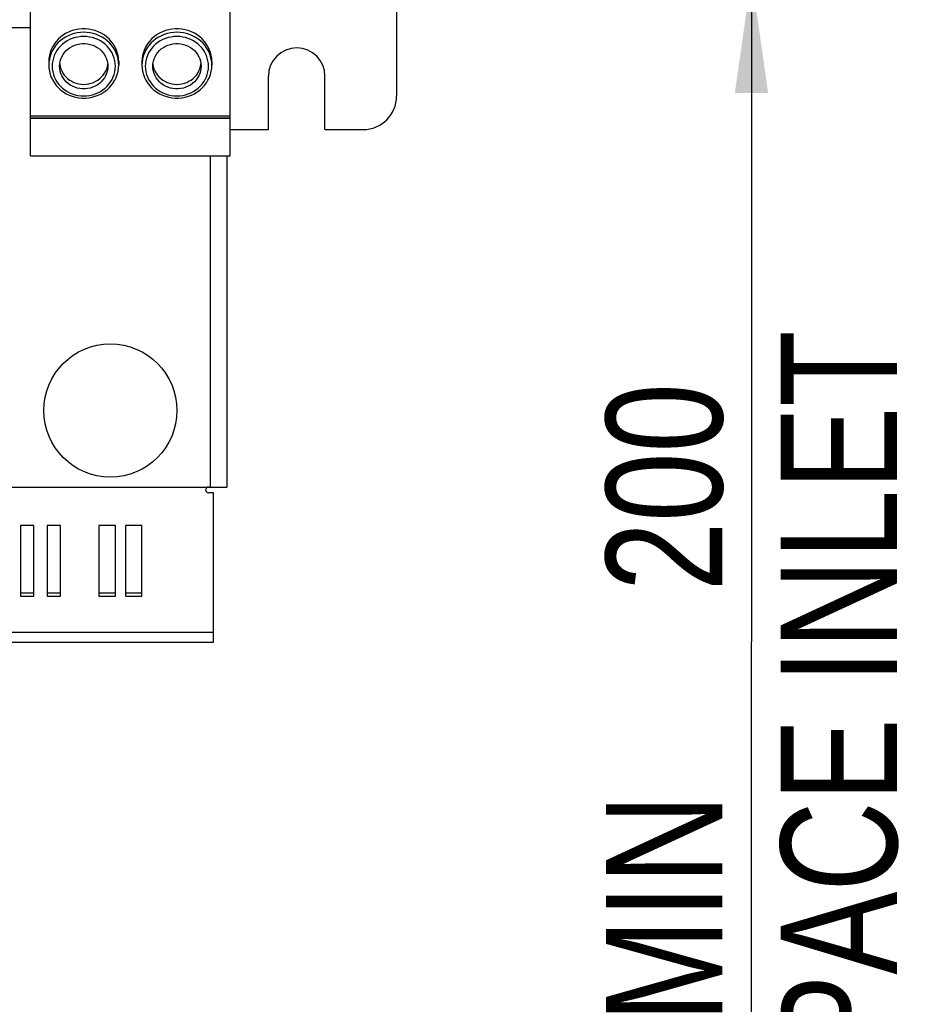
# Model space of a CAD drawing. Extents: x 0 to 594, y 0 to 420.
# Tile 6 of 48: x 102 to 129, y 143 to 173. Entities that reach past the tile are written whole.
import ezdxf

# ---------------------------------------------------------------- set-up
doc = ezdxf.new("R2010")
doc.units = 0
doc.header["$LTSCALE"] = 32.67
doc.layers.get('0').update_dxf_attribs({"linetype": 'CONTINUOUS'})
doc.styles.get("Standard").update_dxf_attribs({"font": 'txt', "width": 0.8})
doc.dimstyles.get("Standard").update_dxf_attribs({"dimtxt": 2.5, "dimasz": 2.5, "dimexe": 1.25, "dimexo": 0.625, "dimtad": 1, "dimcen": 2.5, "dimazin": 3, "dimtfac": 1, "dimtmove": 0, "dimatfit": 3})

# ---------------------------------------------------------------- blocks, each defined once
blk = doc.blocks.new('_FILLED')
at = {"color": 0, "linetype": 'BYBLOCK'}
blk.add_solid([(0, 0), (-1, 0.1429), (-1, -0.1429)], dxfattribs=at)
blk = doc.blocks.new('*D1')
at = {"color": 2, "linetype": 'CONTINUOUS'}
for p, q in [((113.755, 174.092), (124.541, 174.092)), ((123.541, 174.092), (123.541, 154.104)), ((123.541, 134.115), (123.541, 154.104)), ((114.374, 134.115), (124.541, 134.115))]:
    blk.add_line(p, q, dxfattribs=at)
at = {"color": 2, "linetype": 'CONTINUOUS', "xscale": 3.5, "yscale": 3.5, "zscale": 3.5}
for p, rotation in [((123.541, 174.092), 90), ((123.541, 134.115), 270)]:
    blk.add_blockref('_FILLED', p, dxfattribs=dict(at, rotation=rotation))
at = {"color": 5, "linetype": 'CONTINUOUS', "width": 0.8}
for s, p in [('200', (122.666, 155.625)), ('AIR SPACE INLET', (127.916, 131.825)), (' MIN ', (122.666, 141.625))]:
    blk.add_text(s, height=3.5, rotation=90, dxfattribs=at).set_placement(p)

msp = doc.modelspace()

# ---------------------------------------------------------------- linework, layer by layer
at = {"color": 7, "linetype": 'CONTINUOUS'}
for p, q in [((101.873, 168.703), (101.873, 174.092)), ((107.873, 168.703), (107.873, 174.092)), ((112.873, 174.092), (112.873, 170.492)), ((101.873, 172.552), (100.873, 172.552)), ((102.441, 171.61), (102.427, 171.519)), ((105.241, 171.61), (105.227, 171.519)), ((102.423, 171.531), (102.423, 171.428)), ((102.427, 171.519), (102.423, 171.428)), ((102.752, 171.461), (102.752, 171.46)), ((102.752, 171.46), (102.763, 171.389)), ((104.523, 171.428), (104.518, 171.519)), ((104.523, 171.531), (104.523, 171.428)), ((105.223, 171.531), (105.223, 171.428)), ((105.227, 171.519), (105.223, 171.428)), ((105.552, 171.461), (105.552, 171.46)), ((105.552, 171.46), (105.563, 171.389)), ((107.323, 171.428), (107.318, 171.519)), ((107.323, 171.531), (107.323, 171.428)), ((109.023, 169.492), (109.023, 171.092)), ((110.723, 169.492), (110.723, 171.092)), ((101.873, 169.905), (107.873, 169.905)), ((101.873, 169.839), (107.873, 169.839)), ((101.873, 169.831), (107.873, 169.831)), ((107.873, 169.492), (109.023, 169.492)), ((110.723, 169.492), (111.873, 169.492)), ((101.873, 168.703), (107.873, 168.703)), ((107.273, 168.703), (107.273, 158.752)), ((107.773, 168.703), (107.773, 158.752)), ((71.973, 158.752), (107.773, 158.752)), ((107.373, 158.582), (107.22, 158.582)), ((107.373, 154.092), (107.373, 158.582)), ((101.973, 157.599), (101.573, 157.599)), ((101.573, 157.599), (101.573, 155.474)), ((101.973, 155.474), (101.973, 157.599)), ((102.773, 157.599), (102.373, 157.599)), ((102.373, 157.599), (102.373, 155.474)), ((102.773, 155.474), (102.773, 157.599)), ((104.423, 157.599), (103.923, 157.599)), ((103.923, 157.599), (103.923, 155.474)), ((104.423, 155.474), (104.423, 157.599)), ((105.223, 157.599), (104.723, 157.599)), ((104.723, 157.599), (104.723, 155.474)), ((105.223, 155.474), (105.223, 157.599)), ((101.573, 155.574), (101.973, 155.574)), ((101.573, 155.474), (101.973, 155.474)), ((102.373, 155.574), (102.773, 155.574)), ((102.373, 155.474), (102.773, 155.474)), ((103.923, 155.574), (104.423, 155.574)), ((103.923, 155.474), (104.423, 155.474)), ((104.723, 155.574), (105.223, 155.574)), ((104.723, 155.474), (105.223, 155.474)), ((72.373, 154.388), (107.373, 154.388)), ((72.373, 154.092), (107.373, 154.092))]:
    msp.add_line(p, q, dxfattribs=at)
for points in [[(104.523, 171.531), (104.518, 171.625), (104.504, 171.718), (104.48, 171.809), (104.447, 171.898), (104.406, 171.983), (104.356, 172.064), (104.298, 172.141), (104.233, 172.212), (104.16, 172.277), (104.082, 172.335), (103.998, 172.385), (103.909, 172.428), (103.816, 172.463), (103.72, 172.49), (103.622, 172.508), (103.523, 172.516), (103.423, 172.516), (103.323, 172.508), (103.225, 172.49), (103.129, 172.463), (103.036, 172.428), (102.948, 172.385), (102.864, 172.335), (102.785, 172.277), (102.713, 172.212), (102.647, 172.141), (102.589, 172.064), (102.539, 171.983), (102.498, 171.898), (102.465, 171.809), (102.442, 171.718), (102.427, 171.625), (102.423, 171.531)], [(107.323, 171.531), (107.318, 171.625), (107.304, 171.718), (107.28, 171.809), (107.247, 171.898), (107.206, 171.983), (107.156, 172.064), (107.098, 172.141), (107.033, 172.212), (106.96, 172.277), (106.882, 172.335), (106.798, 172.385), (106.709, 172.428), (106.616, 172.463), (106.52, 172.49), (106.422, 172.508), (106.323, 172.516), (106.223, 172.516), (106.123, 172.508), (106.025, 172.49), (105.929, 172.463), (105.836, 172.428), (105.748, 172.385), (105.664, 172.335), (105.585, 172.277), (105.513, 172.212), (105.447, 172.141), (105.389, 172.064), (105.339, 171.983), (105.298, 171.898), (105.265, 171.809), (105.242, 171.718), (105.227, 171.625), (105.223, 171.531)], [(104.518, 171.519), (104.505, 171.61), (104.483, 171.698), (104.452, 171.785), (104.413, 171.868), (104.365, 171.948), (104.311, 172.023), (104.249, 172.093), (104.18, 172.157), (104.105, 172.216), (104.025, 172.267), (103.941, 172.312), (103.852, 172.348), (103.76, 172.377), (103.666, 172.398), (103.57, 172.411), (103.473, 172.415), (103.376, 172.411), (103.28, 172.398), (103.185, 172.377), (103.093, 172.348), (103.005, 172.312), (102.92, 172.267), (102.84, 172.216), (102.765, 172.157), (102.697, 172.093), (102.635, 172.023), (102.58, 171.948), (102.533, 171.868), (102.494, 171.785), (102.463, 171.698), (102.441, 171.61)], [(104.423, 171.394), (104.419, 171.476), (104.406, 171.558), (104.386, 171.638), (104.359, 171.717), (104.323, 171.792), (104.28, 171.864), (104.231, 171.932), (104.175, 171.995), (104.113, 172.054), (104.045, 172.106), (103.973, 172.153), (103.896, 172.193), (103.816, 172.226), (103.733, 172.253), (103.647, 172.272), (103.56, 172.283), (103.473, 172.287), (103.385, 172.283), (103.298, 172.272), (103.213, 172.253), (103.129, 172.226), (103.049, 172.193), (102.973, 172.153), (102.9, 172.106), (102.833, 172.054), (102.771, 171.995), (102.715, 171.932), (102.665, 171.864), (102.622, 171.792), (102.587, 171.717), (102.559, 171.638), (102.539, 171.558), (102.527, 171.476), (102.523, 171.394)], [(107.318, 171.519), (107.305, 171.61), (107.283, 171.698), (107.252, 171.785), (107.213, 171.868), (107.165, 171.948), (107.111, 172.023), (107.049, 172.093), (106.98, 172.157), (106.905, 172.216), (106.825, 172.267), (106.741, 172.312), (106.652, 172.348), (106.56, 172.377), (106.466, 172.398), (106.37, 172.411), (106.273, 172.415), (106.176, 172.411), (106.08, 172.398), (105.985, 172.377), (105.893, 172.348), (105.805, 172.312), (105.72, 172.267), (105.64, 172.216), (105.565, 172.157), (105.497, 172.093), (105.435, 172.023), (105.38, 171.948), (105.333, 171.868), (105.294, 171.785), (105.263, 171.698), (105.241, 171.61)], [(107.223, 171.394), (107.219, 171.476), (107.206, 171.558), (107.186, 171.638), (107.159, 171.717), (107.123, 171.792), (107.08, 171.864), (107.031, 171.932), (106.975, 171.995), (106.913, 172.054), (106.845, 172.106), (106.773, 172.153), (106.696, 172.193), (106.616, 172.226), (106.533, 172.253), (106.447, 172.272), (106.36, 172.283), (106.273, 172.287), (106.185, 172.283), (106.098, 172.272), (106.013, 172.253), (105.929, 172.226), (105.849, 172.193), (105.773, 172.153), (105.7, 172.106), (105.633, 172.054), (105.571, 171.995), (105.515, 171.932), (105.465, 171.864), (105.422, 171.792), (105.387, 171.717), (105.359, 171.638), (105.339, 171.558), (105.327, 171.476), (105.323, 171.394)], [(102.748, 171.394), (102.752, 171.468), (102.765, 171.541), (102.786, 171.612), (102.815, 171.68), (102.851, 171.745), (102.895, 171.806), (102.946, 171.863), (103.003, 171.913), (103.066, 171.958), (103.133, 171.996), (103.204, 172.027), (103.279, 172.051), (103.355, 172.066), (103.433, 172.074), (103.512, 172.074), (103.59, 172.066), (103.667, 172.051), (103.741, 172.027), (103.812, 171.996), (103.88, 171.958), (103.942, 171.913), (103.999, 171.863), (104.05, 171.806), (104.094, 171.745), (104.131, 171.68), (104.16, 171.612), (104.181, 171.541), (104.193, 171.468), (104.198, 171.394)], [(105.548, 171.394), (105.552, 171.468), (105.565, 171.541), (105.586, 171.612), (105.615, 171.68), (105.651, 171.745), (105.695, 171.806), (105.746, 171.863), (105.803, 171.913), (105.866, 171.958), (105.933, 171.996), (106.004, 172.027), (106.079, 172.051), (106.155, 172.066), (106.233, 172.074), (106.312, 172.074), (106.39, 172.066), (106.467, 172.051), (106.541, 172.027), (106.612, 171.996), (106.68, 171.958), (106.742, 171.913), (106.799, 171.863), (106.85, 171.806), (106.894, 171.745), (106.931, 171.68), (106.96, 171.612), (106.981, 171.541), (106.993, 171.468), (106.998, 171.394)], [(102.423, 171.428), (102.427, 171.334), (102.442, 171.241), (102.465, 171.149), (102.497, 171.06), (102.539, 170.974), (102.589, 170.893), (102.646, 170.816), (102.712, 170.744), (102.784, 170.679), (102.863, 170.62), (102.947, 170.569), (103.036, 170.525), (103.129, 170.49), (103.225, 170.464), (103.323, 170.446), (103.423, 170.437), (103.523, 170.437), (103.623, 170.446), (103.721, 170.464), (103.817, 170.491), (103.91, 170.526), (103.999, 170.569), (104.083, 170.621), (104.162, 170.679), (104.234, 170.744), (104.299, 170.816), (104.357, 170.893), (104.407, 170.975), (104.448, 171.06), (104.48, 171.149), (104.504, 171.241), (104.518, 171.334), (104.523, 171.428)], [(102.523, 171.394), (102.527, 171.312), (102.539, 171.23), (102.559, 171.15), (102.587, 171.072), (102.622, 170.996), (102.665, 170.924), (102.715, 170.856), (102.771, 170.793), (102.833, 170.734), (102.9, 170.682), (102.973, 170.635), (103.049, 170.595), (103.129, 170.562), (103.213, 170.535), (103.298, 170.517), (103.385, 170.505), (103.473, 170.501), (103.56, 170.505), (103.647, 170.517), (103.733, 170.535), (103.816, 170.562), (103.896, 170.595), (103.973, 170.635), (104.045, 170.682), (104.113, 170.734), (104.175, 170.793), (104.231, 170.856), (104.28, 170.924), (104.323, 170.996), (104.359, 171.072), (104.386, 171.15), (104.406, 171.23), (104.419, 171.312), (104.423, 171.394)], [(104.198, 171.394), (104.193, 171.32), (104.181, 171.248), (104.16, 171.177), (104.131, 171.108), (104.094, 171.043), (104.05, 170.982), (103.999, 170.926), (103.942, 170.875), (103.88, 170.83), (103.812, 170.792), (103.741, 170.761), (103.667, 170.738), (103.59, 170.722), (103.512, 170.714), (103.433, 170.714), (103.355, 170.722), (103.279, 170.738), (103.204, 170.761), (103.133, 170.792), (103.066, 170.83), (103.003, 170.875), (102.946, 170.926), (102.895, 170.982), (102.851, 171.043), (102.815, 171.108), (102.786, 171.177), (102.765, 171.248), (102.752, 171.32), (102.748, 171.394)], [(102.763, 171.389), (102.783, 171.32), (102.81, 171.254), (102.845, 171.19), (102.886, 171.13), (102.934, 171.075), (102.988, 171.025), (103.047, 170.98), (103.11, 170.941), (103.178, 170.909), (103.249, 170.883), (103.322, 170.864), (103.397, 170.853), (103.473, 170.85), (103.548, 170.853), (103.623, 170.864), (103.697, 170.883), (103.768, 170.909), (103.835, 170.941), (103.899, 170.98), (103.958, 171.025), (104.011, 171.075), (104.059, 171.13), (104.101, 171.19), (104.135, 171.254), (104.162, 171.32), (104.182, 171.389)], [(104.182, 171.389), (104.194, 171.46), (104.194, 171.461)], [(105.223, 171.428), (105.227, 171.334), (105.242, 171.241), (105.265, 171.149), (105.297, 171.06), (105.339, 170.974), (105.389, 170.893), (105.446, 170.816), (105.512, 170.744), (105.584, 170.679), (105.663, 170.62), (105.747, 170.569), (105.836, 170.525), (105.929, 170.49), (106.025, 170.464), (106.123, 170.446), (106.223, 170.437), (106.323, 170.437), (106.423, 170.446), (106.521, 170.464), (106.617, 170.491), (106.71, 170.526), (106.799, 170.569), (106.883, 170.621), (106.962, 170.679), (107.034, 170.744), (107.099, 170.816), (107.157, 170.893), (107.207, 170.975), (107.248, 171.06), (107.28, 171.149), (107.304, 171.241), (107.318, 171.334), (107.323, 171.428)], [(105.323, 171.394), (105.327, 171.312), (105.339, 171.23), (105.359, 171.15), (105.387, 171.072), (105.422, 170.996), (105.465, 170.924), (105.515, 170.856), (105.571, 170.793), (105.633, 170.734), (105.7, 170.682), (105.773, 170.635), (105.849, 170.595), (105.929, 170.562), (106.013, 170.535), (106.098, 170.517), (106.185, 170.505), (106.273, 170.501), (106.36, 170.505), (106.447, 170.517), (106.533, 170.535), (106.616, 170.562), (106.696, 170.595), (106.773, 170.635), (106.845, 170.682), (106.913, 170.734), (106.975, 170.793), (107.031, 170.856), (107.08, 170.924), (107.123, 170.996), (107.159, 171.072), (107.186, 171.15), (107.206, 171.23), (107.219, 171.312), (107.223, 171.394)], [(106.998, 171.394), (106.993, 171.32), (106.981, 171.248), (106.96, 171.177), (106.931, 171.108), (106.894, 171.043), (106.85, 170.982), (106.799, 170.926), (106.742, 170.875), (106.68, 170.83), (106.612, 170.792), (106.541, 170.761), (106.467, 170.738), (106.39, 170.722), (106.312, 170.714), (106.233, 170.714), (106.155, 170.722), (106.079, 170.738), (106.004, 170.761), (105.933, 170.792), (105.866, 170.83), (105.803, 170.875), (105.746, 170.926), (105.695, 170.982), (105.651, 171.043), (105.615, 171.108), (105.586, 171.177), (105.565, 171.248), (105.552, 171.32), (105.548, 171.394)], [(105.563, 171.389), (105.583, 171.32), (105.61, 171.254), (105.645, 171.19), (105.686, 171.13), (105.734, 171.075), (105.788, 171.025), (105.847, 170.98), (105.91, 170.941), (105.978, 170.909), (106.049, 170.883), (106.122, 170.864), (106.197, 170.853), (106.273, 170.85), (106.348, 170.853), (106.423, 170.864), (106.497, 170.883), (106.568, 170.909), (106.635, 170.941), (106.699, 170.98), (106.758, 171.025), (106.811, 171.075), (106.859, 171.13), (106.901, 171.19), (106.935, 171.254), (106.962, 171.32), (106.982, 171.389)], [(106.982, 171.389), (106.994, 171.46), (106.994, 171.461)]]:
    msp.add_lwpolyline(points, dxfattribs=at)
msp.add_circle((104.273, 161.052), 2, dxfattribs=at)
for centre, radius, start, end in [((109.873, 171.092), 0.85, 0, 180), ((111.873, 170.492), 1, 270, 360), ((107.22, 158.667), 0.0849, 90, 270)]:
    msp.add_arc(centre, radius, start, end, dxfattribs=at)

# ---------------------------------------------------------------- dimensions: what is measured, and where the dimension line sits
at = {"color": 2, "linetype": 'CONTINUOUS'}
dim = msp.add_linear_dim(base=(123.541, 134.115), p1=(113.755, 174.092), p2=(114.374, 134.115), angle=270, dimstyle='Standard', dxfattribs=at)
dim.commit()
dim.dimension.update_dxf_attribs({"geometry": '*D1', "text_midpoint": (123.541, 152.825), "dimtype": 128})

doc.saveas('drawing.dxf')
